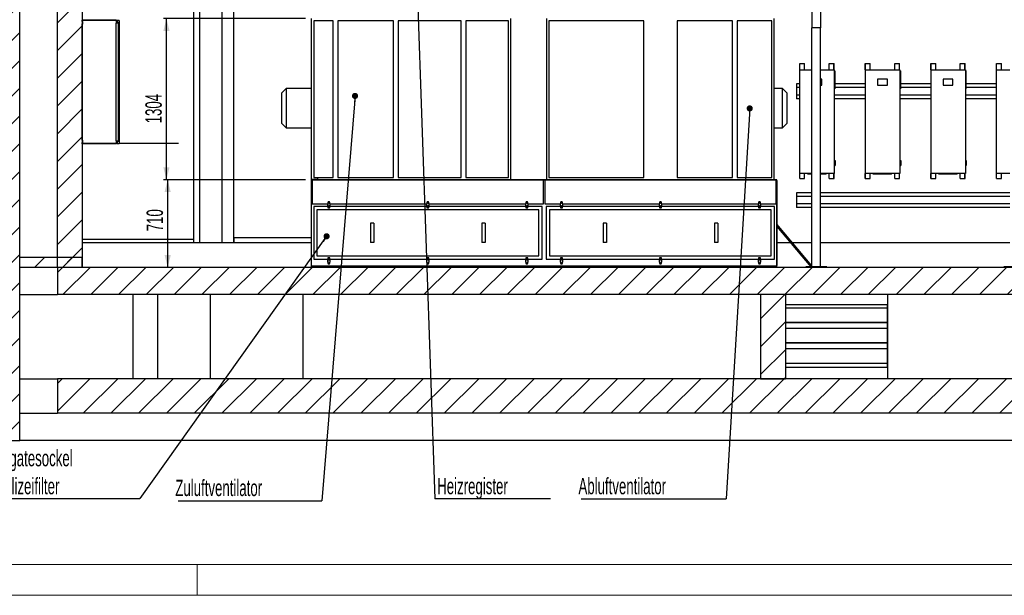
# Model space of a CAD drawing. Header units: millimetres. Extents: x 250 to 59450, y 0 to 41800.
# Tile 2 of 148: x 10415 to 18375, y 250 to 4907. Entities that reach past the tile are written whole.
import ezdxf

# ---------------------------------------------------------------- set-up
doc = ezdxf.new("R2010")
doc.units = ezdxf.units.MM
doc.header["$LTSCALE"] = 50
doc.layers.add('MASS', color=29, linetype='Continuous')
doc.layers.add('TEXT_1', color=176, linetype='Continuous')
doc.styles.add('SLDTEXTSTYLE0', font='TXT', dxfattribs={"width": 0.605})
doc.dimstyles.new('SLDDIMSTYLE1', dxfattribs={"dimtxt": 0.18, "dimasz": 50, "dimexe": 0, "dimexo": 0.0625, "dimgap": 0, "dimtad": 0, "dimtih": 1, "dimtoh": 1, "dimdec": 0, "dimrnd": 1e-09, "dimzin": 0, "dimdsep": 46, "dimtxsty": 'Standard', "dimblk1": 'DOT', "dimblk2": 'DOT', "dimsah": 1, "dimcen": 0.09, "dimadec": 0, "dimazin": 0, "dimtfac": 50, "dimtdec": 0, "dimtofl": 0, "dimtmove": 0, "dimatfit": 3, "dimldrblk": 'DOT', "dimfxl": 1, "dimfrac": 2, "dimtolj": 1, "dimtzin": 0, "dimarcsym": 0})
doc.dimstyles.new('SLDDIMSTYLE2', dxfattribs={"dimtxt": 128.415934, "dimasz": 100, "dimexe": 0, "dimexo": 0.0625, "dimgap": 32.103984, "dimtad": 1, "dimdec": 1, "dimrnd": 1e-09, "dimzin": 12, "dimdsep": 46, "dimtxsty": 'SLDTEXTSTYLE0', "dimsah": 1, "dimcen": 0.09, "dimadec": 0, "dimazin": 3, "dimtfac": 1, "dimtdec": 1, "dimtofl": 0, "dimtmove": 0, "dimatfit": 3, "dimfxl": 1, "dimfrac": 2, "dimtolj": 1, "dimtzin": 12, "dimarcsym": 0})

# ---------------------------------------------------------------- blocks, each defined once
blk = doc.blocks.new('_D_104')
at = {"layer": 'MASS'}
for p, q in [((12725.3, 3612.8), (11586.7, 3612.8)), ((11611.7, 2902.8), (11611.7, 3612.8))]:
    blk.add_line(p, q, dxfattribs=at)
for points in [[(11611.7, 3612.8), (11586.7, 3512.8), (11636.7, 3512.8)], [(11611.7, 2902.8), (11636.7, 3002.8), (11586.7, 3002.8)]]:
    blk.add_solid(points, dxfattribs=at)
at = {"layer": 'MASS', "insert": (11441.2, 3195.6), "char_height": 132.29, "attachment_point": 1, "rotation": 90, "style": 'SLDTEXTSTYLE0'}
blk.add_mtext('710', dxfattribs=at)
blk = doc.blocks.new('_D_105')
at = {"layer": 'MASS'}
for p, q in [((12725.3, 4916.8), (11576.7, 4916.8)), ((11601.7, 3612.8), (11601.7, 4916.8)), ((12725.3, 3612.8), (11576.7, 3612.8))]:
    blk.add_line(p, q, dxfattribs=at)
for points in [[(11601.7, 4916.8), (11576.7, 4816.8), (11626.7, 4816.8)], [(11601.7, 3612.8), (11626.7, 3712.8), (11576.7, 3712.8)]]:
    blk.add_solid(points, dxfattribs=at)
at = {"layer": 'MASS', "insert": (11431.2, 4068.8), "char_height": 132.29, "attachment_point": 1, "rotation": 90, "style": 'SLDTEXTSTYLE0'}
blk.add_mtext('1304', dxfattribs=at)
blk = doc.blocks.new('SW_NOTE_0_75')
at = {"layer": 'TEXT_1', "color": 0}
blk.add_line((-1171.3, 0), (0, 0), dxfattribs=at)
at = {"layer": 'TEXT_1', "color": 0, "insert": (-1193.4, 169.2), "char_height": 132.292, "attachment_point": 1, "style": 'SLDTEXTSTYLE0'}
blk.add_mtext('Abluftventilator', dxfattribs=at)
blk = doc.blocks.new('_Dot')
at = {"color": 0, "linetype": 'ByBlock', "lineweight": -2}
blk.add_line((-0.5, 0), (-1, 0), dxfattribs=at)
at = {"color": 0, "linetype": 'ByBlock', "const_width": 0.5}
blk.add_lwpolyline([(-0.25, 0, 1), (0.25, 0, 1)], format="xyb", close=True, dxfattribs=at)
blk = doc.blocks.new('SW_NOTE_0_76')
at = {"layer": 'TEXT_1', "color": 0}
blk.add_line((935.5, 0), (0, 0), dxfattribs=at)
at = {"layer": 'TEXT_1', "color": 0, "insert": (20, 169.2), "char_height": 132.292, "attachment_point": 1, "style": 'SLDTEXTSTYLE0'}
blk.add_mtext('Heizregister', dxfattribs=at)
blk = doc.blocks.new('SW_NOTE_0_77')
at = {"layer": 'TEXT_1', "color": 0}
blk.add_line((-1161.5, 0), (0, 0), dxfattribs=at)
at = {"layer": 'TEXT_1', "color": 0, "insert": (-1185.9, 170.4), "char_height": 132.292, "attachment_point": 1, "style": 'SLDTEXTSTYLE0'}
blk.add_mtext('Zuluftventilator', dxfattribs=at)
blk = doc.blocks.new('SW_NOTE_0_78')
at = {"layer": 'TEXT_1', "color": 0}
blk.add_line((-1318.3, 0), (0, 0), dxfattribs=at)
at = {"layer": 'TEXT_1', "color": 0, "char_height": 132.292, "attachment_point": 1, "style": 'SLDTEXTSTYLE0'}
for s, insert in [('Aggregatesockel', (-1341.2, 393)), ('mit Polizeifilter', (-1341.2, 166.6))]:
    blk.add_mtext(s, dxfattribs=dict(at, insert=insert))

msp = doc.modelspace()

# ---------------------------------------------------------------- hatches: boundary and pattern name
at = {"linetype": 'Continuous', "lineweight": 18}
h = msp.add_hatch(dxfattribs=at)
h.set_pattern_fill('ANSI31', scale=50, style=0)
h.paths.add_polyline_path([(10175.31, 8432.77), (10175.31, 1502.77), (10415.31, 1502.77), (10415.31, 8432.77)], flags=0)
h = msp.add_hatch(dxfattribs=at)
h.set_pattern_fill('ANSI31', scale=50, style=0)
h.paths.add_polyline_path([(10720.31, 2902.77), (10920.31, 2902.77), (10920.31, 8432.77), (10720.31, 8432.77)], flags=0)
h = msp.add_hatch(dxfattribs=at)
h.set_pattern_fill('ANSI31', scale=50, angle=3e-322, style=0)
edge = h.paths.add_edge_path(flags=0)
edge.add_line((11214.31, 4886.77), (11212.81, 4886.77))
edge.add_line((11212.81, 4886.77), (11212.81, 4880.27))
edge.add_line((11212.81, 4880.27), (11197.31, 4880.27))
edge.add_line((11197.31, 4880.27), (11197.31, 4902.77))
edge.add_line((11197.31, 4902.77), (10920.31, 4902.77))
edge.add_line((10920.31, 4902.77), (10920.31, 4892.77))
edge.add_spline(control_points=[(10920.31, 4892.77), (10920.92, 4892.42), (10921.52, 4892.07), (10922.13, 4891.72), (10922.19, 4891.68), (10922.25, 4891.65), (10922.31, 4891.61)], knot_values=[0.0036971, 0.0036971, 0.0036971, 0.0036971, 0.0057981, 0.0057981, 0.0057981, 0.0060066, 0.0060066, 0.0060066, 0.0060066], weights=[1, 1, 1, 1, 1, 1, 1], degree=3, periodic=0)
edge.add_line((10922.31, 4891.61), (10922.31, 4873.92))
edge.add_spline(control_points=[(10922.31, 4873.92), (10921.65, 4873.54), (10920.98, 4873.15), (10920.31, 4872.77)], knot_values=[0.0090431, 0.0090431, 0.0090431, 0.0090431, 0.0113704, 0.0113704, 0.0113704, 0.0113704], weights=[1, 1, 1, 1], degree=3, periodic=0)
edge.add_line((10920.31, 4872.77), (10920.31, 3932.77))
edge.add_spline(control_points=[(10920.31, 3932.77), (10920.92, 3932.42), (10921.52, 3932.07), (10922.13, 3931.72), (10922.19, 3931.68), (10922.25, 3931.65), (10922.31, 3931.61)], knot_values=[0.0036971, 0.0036971, 0.0036971, 0.0036971, 0.0057981, 0.0057981, 0.0057981, 0.0060066, 0.0060066, 0.0060066, 0.0060066], weights=[1, 1, 1, 1, 1, 1, 1], degree=3, periodic=0)
edge.add_line((10922.31, 3931.61), (10922.31, 3913.92))
edge.add_spline(control_points=[(10922.31, 3913.92), (10921.65, 3913.54), (10920.98, 3913.15), (10920.31, 3912.77)], knot_values=[0.0090431, 0.0090431, 0.0090431, 0.0090431, 0.0113704, 0.0113704, 0.0113704, 0.0113704], weights=[1, 1, 1, 1], degree=3, periodic=0)
edge.add_line((10920.31, 3912.77), (10920.31, 3902.77))
edge.add_line((10920.31, 3902.77), (11197.31, 3902.77))
edge.add_line((11197.31, 3902.77), (11197.31, 3925.27))
edge.add_line((11197.31, 3925.27), (11212.81, 3925.27))
edge.add_line((11212.81, 3925.27), (11212.81, 3918.77))
edge.add_line((11212.81, 3918.77), (11214.31, 3918.77))
edge.add_line((11214.31, 3918.77), (11214.31, 3926.77))
edge.add_line((11214.31, 3926.77), (11195.81, 3926.77))
edge.add_line((11195.81, 3926.77), (11195.81, 3904.27))
edge.add_line((11195.81, 3904.27), (10921.81, 3904.27))
edge.add_line((10921.81, 3904.27), (10921.81, 3911.9))
edge.add_spline(control_points=[(10921.81, 3911.9), (10922.48, 3912.29), (10923.15, 3912.67), (10923.81, 3913.06)], knot_values=[0.0045213, 0.0045213, 0.0045213, 0.0045213, 0.0068308, 0.0068308, 0.0068308, 0.0068308], weights=[1, 1, 1, 1], degree=3, periodic=0)
edge.add_line((10923.81, 3913.06), (10923.81, 3932.48))
edge.add_spline(control_points=[(10923.81, 3932.48), (10923.15, 3932.86), (10922.48, 3933.25), (10921.81, 3933.63)], knot_values=[0.012192, 0.012192, 0.012192, 0.012192, 0.0145066, 0.0145066, 0.0145066, 0.0145066], weights=[1, 1, 1, 1], degree=3, periodic=0)
edge.add_line((10921.81, 3933.63), (10921.81, 4871.9))
edge.add_spline(control_points=[(10921.81, 4871.9), (10922.48, 4872.29), (10923.15, 4872.67), (10923.81, 4873.06)], knot_values=[0.0045213, 0.0045213, 0.0045213, 0.0045213, 0.0068308, 0.0068308, 0.0068308, 0.0068308], weights=[1, 1, 1, 1], degree=3, periodic=0)
edge.add_line((10923.81, 4873.06), (10923.81, 4892.48))
edge.add_spline(control_points=[(10923.81, 4892.48), (10923.15, 4892.86), (10922.48, 4893.25), (10921.81, 4893.63)], knot_values=[0.012192, 0.012192, 0.012192, 0.012192, 0.0145066, 0.0145066, 0.0145066, 0.0145066], weights=[1, 1, 1, 1], degree=3, periodic=0)
edge.add_line((10921.81, 4893.63), (10921.81, 4901.27))
edge.add_line((10921.81, 4901.27), (11195.81, 4901.27))
edge.add_line((11195.81, 4901.27), (11195.81, 4878.77))
edge.add_line((11195.81, 4878.77), (11214.31, 4878.77))
edge.add_line((11214.31, 4878.77), (11214.31, 4886.77))
h = msp.add_hatch(dxfattribs=at)
h.set_pattern_fill('ANSI31', scale=50, angle=3e-322, style=0)
h.paths.add_polyline_path([(11220.31, 3905.27), (11220.31, 4900.27), (11203.31, 4900.27), (11203.31, 4898.77), (11218.81, 4898.77), (11218.81, 3906.77), (11203.31, 3906.77), (11203.31, 3905.27)], flags=0)
h = msp.add_hatch(dxfattribs=at)
h.set_pattern_fill('ANSI31', scale=50, angle=3e-322, style=0)
h.paths.add_polyline_path([(11698.68, 3905.27), (11698.68, 3906.27), (11697.68, 3906.27), (11697.68, 3905.27)], flags=0)
h = msp.add_hatch(dxfattribs=at)
h.set_pattern_fill('ANSI31', scale=50, style=0)
h.paths.add_polyline_path([(10415.31, 2982.77), (10415.31, 2902.77), (10920.31, 2902.77), (10920.31, 2982.77)], flags=0)
h = msp.add_hatch(dxfattribs=at)
h.set_pattern_fill('ANSI31', scale=50, style=0)
h.paths.add_polyline_path([(10720.31, 2682.77), (23305.31, 2682.77), (23305.31, 2902.77), (10720.31, 2902.77)], flags=0)
h = msp.add_hatch(dxfattribs=at)
h.set_pattern_fill('ANSI31', scale=50, style=0)
h.paths.add_polyline_path([(16405.31, 2682.77), (16405.31, 2002.77), (16605.31, 2002.77), (16605.31, 2682.77)], flags=0)
h = msp.add_hatch(dxfattribs=at)
h.set_pattern_fill('ANSI31', scale=50, style=0)
h.paths.add_polyline_path([(23305.31, 1722.77), (23305.31, 2002.77), (10720.31, 2002.77), (10720.31, 1722.77)], flags=0)

# ---------------------------------------------------------------- linework, layer by layer
at = {"color": 250, "linetype": 'Continuous', "lineweight": 25, "true_color": 0x404040}
for p, q in [((10415.31, 1502.77), (10415.31, 8432.77)), ((10720.31, 2902.77), (10720.31, 8432.77)), ((10920.31, 8432.77), (10920.31, 2902.77)), ((16721.31, 4552.77), (16723.31, 4552.77)), ((16721.31, 4502.77), (16721.31, 4552.77)), ((16723.31, 4502.77), (16723.31, 4552.77)), ((16723.31, 4552.77), (16761.31, 4552.77)), ((16761.31, 4502.77), (16761.31, 4552.77)), ((16959.31, 4502.77), (16959.31, 4552.77)), ((16959.31, 4552.77), (16997.31, 4552.77)), ((16997.31, 4502.77), (16997.31, 4552.77)), ((16997.31, 4552.77), (16999.31, 4552.77)), ((16999.31, 4502.77), (16999.31, 4552.77)), ((17251.31, 4552.77), (17253.31, 4552.77)), ((17251.31, 4502.77), (17251.31, 4552.77)), ((17253.31, 4502.77), (17253.31, 4552.77)), ((17253.31, 4552.77), (17291.31, 4552.77)), ((17291.31, 4502.77), (17291.31, 4552.77)), ((17489.31, 4502.77), (17489.31, 4552.77)), ((17489.31, 4552.77), (17527.31, 4552.77)), ((17527.31, 4552.77), (17529.31, 4552.77)), ((17527.31, 4502.77), (17527.31, 4552.77)), ((17529.31, 4502.77), (17529.31, 4552.77)), ((17781.31, 4552.77), (17783.31, 4552.77)), ((17781.31, 4502.77), (17781.31, 4552.77)), ((17783.31, 4502.77), (17783.31, 4552.77)), ((17783.31, 4552.77), (17821.31, 4552.77)), ((17821.31, 4502.77), (17821.31, 4552.77)), ((18019.31, 4502.77), (18019.31, 4552.77)), ((18019.31, 4552.77), (18057.31, 4552.77)), ((18057.31, 4552.77), (18059.31, 4552.77)), ((18057.31, 4502.77), (18057.31, 4552.77)), ((18059.31, 4502.77), (18059.31, 4552.77)), ((18311.31, 4552.77), (18313.31, 4552.77)), ((18311.31, 4502.77), (18311.31, 4552.77)), ((18313.31, 4502.77), (18313.31, 4552.77)), ((18313.31, 4552.77), (18351.31, 4552.77)), ((18351.31, 4502.77), (18351.31, 4552.77)), ((16720.31, 4502.77), (16820.31, 4502.77)), ((16720.31, 4502.77), (16720.31, 3662.77)), ((16890.31, 4502.77), (17000.31, 4502.77)), ((17000.31, 4502.77), (17000.31, 3662.77)), ((17005.31, 4494.77), (17000.31, 4494.77)), ((17005.31, 4494.77), (17005.31, 4491.77)), ((17005.31, 4491.77), (17005.31, 4437.77)), ((17250.31, 4502.77), (17530.31, 4502.77)), ((17250.31, 4502.77), (17250.31, 3662.77)), ((17530.31, 4502.77), (17530.31, 3662.77)), ((17535.31, 4494.77), (17530.31, 4494.77)), ((17535.31, 4494.77), (17535.31, 4491.77)), ((17535.31, 4491.77), (17535.31, 4437.77)), ((17780.31, 4502.77), (18060.31, 4502.77)), ((17780.31, 4502.77), (17780.31, 3662.77)), ((18060.31, 4502.77), (18060.31, 3662.77)), ((18065.31, 4494.77), (18060.31, 4494.77)), ((18065.31, 4494.77), (18065.31, 4491.77)), ((18065.31, 4491.77), (18065.31, 4437.77)), ((18310.31, 4502.77), (18310.31, 3662.77)), ((18310.31, 4502.77), (18420.31, 4502.77)), ((16900.31, 4426.77), (16890.31, 4426.77)), ((16900.31, 4376.77), (16900.31, 4426.77)), ((17000.31, 4437.77), (17004.31, 4437.77)), ((17000.31, 4397.77), (17004.31, 4397.77)), ((17004.31, 4397.77), (17004.31, 4437.77)), ((17004.31, 4437.77), (17006.31, 4437.77)), ((17004.31, 4397.77), (17006.31, 4397.77)), ((17005.31, 4397.77), (17005.31, 4349.77)), ((17006.31, 4397.77), (17006.31, 4437.77)), ((17006.31, 4437.77), (17008.31, 4437.77)), ((17006.31, 4397.77), (17008.31, 4397.77)), ((17008.31, 4397.77), (17008.31, 4437.77)), ((17430.31, 4426.77), (17350.31, 4426.77)), ((17350.31, 4426.77), (17350.31, 4376.77)), ((17430.31, 4376.77), (17430.31, 4426.77)), ((17530.31, 4437.77), (17534.31, 4437.77)), ((17530.31, 4397.77), (17534.31, 4397.77)), ((17534.31, 4397.77), (17534.31, 4437.77)), ((17534.31, 4437.77), (17536.31, 4437.77)), ((17534.31, 4397.77), (17536.31, 4397.77)), ((17535.31, 4397.77), (17535.31, 4349.77)), ((17536.31, 4397.77), (17536.31, 4437.77)), ((17536.31, 4437.77), (17538.31, 4437.77)), ((17536.31, 4397.77), (17538.31, 4397.77)), ((17538.31, 4397.77), (17538.31, 4437.77)), ((17960.31, 4426.77), (17880.31, 4426.77)), ((17880.31, 4426.77), (17880.31, 4376.77)), ((17960.31, 4376.77), (17960.31, 4426.77)), ((18060.31, 4437.77), (18064.31, 4437.77)), ((18060.31, 4397.77), (18064.31, 4397.77)), ((18064.31, 4397.77), (18064.31, 4437.77)), ((18064.31, 4437.77), (18066.31, 4437.77)), ((18064.31, 4397.77), (18066.31, 4397.77)), ((18065.31, 4397.77), (18065.31, 4349.77)), ((18066.31, 4397.77), (18066.31, 4437.77)), ((18066.31, 4437.77), (18068.31, 4437.77)), ((18066.31, 4397.77), (18068.31, 4397.77)), ((18068.31, 4397.77), (18068.31, 4437.77)), ((16890.31, 4376.77), (16900.31, 4376.77)), ((17005.31, 4346.77), (17000.31, 4346.77)), ((17005.31, 4349.77), (17005.31, 4346.77)), ((17350.31, 4376.77), (17430.31, 4376.77)), ((17535.31, 4346.77), (17530.31, 4346.77)), ((17535.31, 4349.77), (17535.31, 4346.77)), ((17880.31, 4376.77), (17960.31, 4376.77)), ((18065.31, 4346.77), (18060.31, 4346.77)), ((18065.31, 4349.77), (18065.31, 4346.77)), ((17000.31, 3767.77), (17004.31, 3767.77)), ((17004.31, 3767.77), (17004.31, 3727.77)), ((17004.31, 3767.77), (17006.31, 3767.77)), ((17006.31, 3767.77), (17006.31, 3727.77)), ((17006.31, 3767.77), (17008.31, 3767.77)), ((17008.31, 3767.77), (17008.31, 3727.77)), ((17530.31, 3767.77), (17534.31, 3767.77)), ((17534.31, 3767.77), (17534.31, 3727.77)), ((17534.31, 3767.77), (17536.31, 3767.77)), ((17536.31, 3767.77), (17536.31, 3727.77)), ((17536.31, 3767.77), (17538.31, 3767.77)), ((17538.31, 3767.77), (17538.31, 3727.77)), ((18060.31, 3767.77), (18064.31, 3767.77)), ((18064.31, 3767.77), (18064.31, 3727.77)), ((18064.31, 3767.77), (18066.31, 3767.77)), ((18066.31, 3767.77), (18066.31, 3727.77)), ((18066.31, 3767.77), (18068.31, 3767.77)), ((18068.31, 3767.77), (18068.31, 3727.77)), ((16820.31, 3662.77), (16720.31, 3662.77)), ((16721.31, 3622.77), (16721.31, 3662.77)), ((16723.31, 3622.77), (16723.31, 3662.77)), ((16761.31, 3622.77), (16761.31, 3662.77)), ((16786.31, 3656.77), (16786.31, 3662.77)), ((17000.31, 3662.77), (16890.31, 3662.77)), ((16934.31, 3656.77), (16934.31, 3662.77)), ((16959.31, 3622.77), (16959.31, 3662.77)), ((16997.31, 3622.77), (16997.31, 3662.77)), ((16999.31, 3622.77), (16999.31, 3662.77)), ((17000.31, 3727.77), (17004.31, 3727.77)), ((17004.31, 3727.77), (17006.31, 3727.77)), ((17006.31, 3727.77), (17008.31, 3727.77)), ((17530.31, 3662.77), (17250.31, 3662.77)), ((17251.31, 3622.77), (17251.31, 3662.77)), ((17253.31, 3622.77), (17253.31, 3662.77)), ((17291.31, 3622.77), (17291.31, 3662.77)), ((17316.31, 3656.77), (17316.31, 3662.77)), ((17464.31, 3656.77), (17464.31, 3662.77)), ((17489.31, 3622.77), (17489.31, 3662.77)), ((17527.31, 3622.77), (17527.31, 3662.77)), ((17529.31, 3622.77), (17529.31, 3662.77)), ((17530.31, 3727.77), (17534.31, 3727.77)), ((17534.31, 3727.77), (17536.31, 3727.77)), ((17536.31, 3727.77), (17538.31, 3727.77)), ((18060.31, 3662.77), (17780.31, 3662.77)), ((17781.31, 3622.77), (17781.31, 3662.77)), ((17783.31, 3622.77), (17783.31, 3662.77)), ((17821.31, 3622.77), (17821.31, 3662.77)), ((17846.31, 3656.77), (17846.31, 3662.77)), ((17994.31, 3656.77), (17994.31, 3662.77)), ((18019.31, 3622.77), (18019.31, 3662.77)), ((18057.31, 3622.77), (18057.31, 3662.77)), ((18059.31, 3622.77), (18059.31, 3662.77)), ((18060.31, 3727.77), (18064.31, 3727.77)), ((18064.31, 3727.77), (18066.31, 3727.77)), ((18066.31, 3727.77), (18068.31, 3727.77)), ((18420.31, 3662.77), (18310.31, 3662.77)), ((18311.31, 3622.77), (18311.31, 3662.77)), ((18313.31, 3622.77), (18313.31, 3662.77)), ((18351.31, 3622.77), (18351.31, 3662.77)), ((16721.31, 3622.77), (16723.31, 3622.77)), ((16723.31, 3622.77), (16761.31, 3622.77)), ((16789.31, 3656.77), (16786.31, 3656.77)), ((16820.31, 3656.77), (16789.31, 3656.77)), ((16931.31, 3656.77), (16890.31, 3656.77)), ((16934.31, 3656.77), (16931.31, 3656.77)), ((16959.31, 3622.77), (16997.31, 3622.77)), ((16997.31, 3622.77), (16999.31, 3622.77)), ((17251.31, 3622.77), (17253.31, 3622.77)), ((17253.31, 3622.77), (17291.31, 3622.77)), ((17319.31, 3656.77), (17316.31, 3656.77)), ((17461.31, 3656.77), (17319.31, 3656.77)), ((17464.31, 3656.77), (17461.31, 3656.77)), ((17489.31, 3622.77), (17527.31, 3622.77)), ((17527.31, 3622.77), (17529.31, 3622.77)), ((17781.31, 3622.77), (17783.31, 3622.77)), ((17783.31, 3622.77), (17821.31, 3622.77)), ((17849.31, 3656.77), (17846.31, 3656.77)), ((17991.31, 3656.77), (17849.31, 3656.77)), ((17994.31, 3656.77), (17991.31, 3656.77)), ((18019.31, 3622.77), (18057.31, 3622.77)), ((18057.31, 3622.77), (18059.31, 3622.77)), ((18311.31, 3622.77), (18313.31, 3622.77)), ((18313.31, 3622.77), (18351.31, 3622.77)), ((12773.81, 3102.77), (10920.31, 3102.77)), ((16647.43, 3102.77), (16536.81, 3102.77)), ((16820.31, 3102.77), (16663.15, 3102.77)), ((18420.31, 3102.77), (16890.31, 3102.77)), ((10920.31, 2982.77), (10415.31, 2982.77)), ((10415.31, 2902.77), (10415.31, 2982.77)), ((10920.31, 2902.77), (10920.31, 2982.77)), ((10920.31, 2902.77), (10415.31, 2902.77)), ((10720.31, 2902.77), (10720.31, 2682.77)), ((23305.31, 2902.77), (10720.31, 2902.77)), ((10920.31, 2902.77), (10720.31, 2902.77)), ((10415.31, 2682.77), (10720.31, 2682.77)), ((23305.31, 2682.77), (10720.31, 2682.77)), ((11330.31, 2682.77), (11330.31, 2002.77)), ((11530.31, 2682.77), (11530.31, 2002.77)), ((11955.31, 2682.77), (11955.31, 2002.77)), ((12705.31, 2682.77), (12705.31, 2002.77)), ((16605.31, 2682.77), (16405.31, 2682.77)), ((16405.31, 2682.77), (16405.31, 2002.77)), ((16605.31, 2682.77), (16605.31, 2002.77)), ((17430.31, 2682.77), (17430.31, 2002.77)), ((10415.31, 2002.77), (10720.31, 2002.77)), ((10720.31, 2002.77), (10720.31, 1722.77)), ((23305.31, 2002.77), (10720.31, 2002.77)), ((16405.31, 2002.77), (16605.31, 2002.77)), ((10415.31, 1722.77), (10720.31, 1722.77)), ((23305.31, 1722.77), (10720.31, 1722.77)), ((10175.31, 1502.77), (10415.31, 1502.77)), ((23305.31, 1502.77), (10415.31, 1502.77))]:
    msp.add_line(p, q, dxfattribs=at)
at = {"color": 7, "linetype": 'Continuous', "lineweight": 25}
for p, q in [((12053.31, 3102.77), (12053.31, 6864.77)), ((12145.31, 3102.77), (12145.31, 6864.77)), ((12145.31, 3142.77), (12145.31, 3102.77)), ((12773.81, 3142.77), (12145.31, 3142.77))]:
    msp.add_line(p, q, dxfattribs=at)
at = {"color": 136, "linetype": 'Continuous', "lineweight": 25, "true_color": 0x008080}
for p, q in [((16820.31, 5404.63), (16820.31, 4842.11)), ((16890.31, 5404.63), (16890.31, 4842.11)), ((16890.31, 4842.11), (16820.31, 4842.11)), ((16820.31, 2907.77), (16820.31, 4842.11)), ((16890.31, 2907.77), (16890.31, 4842.11)), ((16720.31, 4387.77), (16695.31, 4387.77)), ((16695.31, 4387.77), (16695.31, 4360.51)), ((17250.31, 4387.77), (17005.31, 4387.77)), ((17780.31, 4387.77), (17535.31, 4387.77)), ((18310.31, 4387.77), (18065.31, 4387.77)), ((16695.31, 4360.51), (16695.31, 4357.77)), ((16720.31, 4357.77), (16695.31, 4357.77)), ((16695.31, 4357.77), (16695.31, 4353.03)), ((16695.31, 4353.03), (16695.31, 4302.51)), ((16695.31, 4302.51), (16695.31, 4297.77)), ((17250.31, 4357.77), (17005.31, 4357.77)), ((17780.31, 4357.77), (17535.31, 4357.77)), ((18310.31, 4357.77), (18065.31, 4357.77)), ((16720.31, 4297.77), (16695.31, 4297.77)), ((16695.31, 4297.77), (16695.31, 4295.03)), ((16695.31, 4295.03), (16695.31, 4267.77)), ((16720.31, 4267.77), (16695.31, 4267.77)), ((17250.31, 4297.77), (17000.31, 4297.77)), ((17250.31, 4267.77), (17000.31, 4267.77)), ((17780.31, 4297.77), (17530.31, 4297.77)), ((17780.31, 4267.77), (17530.31, 4267.77)), ((18310.31, 4297.77), (18060.31, 4297.77)), ((18310.31, 4267.77), (18060.31, 4267.77)), ((16820.31, 3507.77), (16695.31, 3507.77)), ((16695.31, 3507.77), (16695.31, 3480.51)), ((18420.31, 3507.77), (16890.31, 3507.77)), ((16695.31, 3480.51), (16695.31, 3477.77)), ((16820.31, 3477.77), (16695.31, 3477.77)), ((16695.31, 3477.77), (16695.31, 3473.03)), ((16695.31, 3473.03), (16695.31, 3422.51)), ((18420.31, 3477.77), (16890.31, 3477.77)), ((16695.31, 3422.51), (16695.31, 3417.77)), ((16820.31, 3417.77), (16695.31, 3417.77)), ((16695.31, 3417.77), (16695.31, 3415.03)), ((16695.31, 3415.03), (16695.31, 3387.77)), ((16820.31, 3387.77), (16695.31, 3387.77)), ((18420.31, 3417.77), (16890.31, 3417.77)), ((18420.31, 3387.77), (16890.31, 3387.77)), ((16820.31, 2917.06), (16536.81, 3252.05)), ((16536.81, 3233.47), (16812.45, 2907.77)), ((16940.31, 2907.77), (16770.31, 2907.77)), ((16770.31, 2907.77), (16770.31, 2902.77)), ((16940.31, 2907.77), (16940.31, 2902.77)), ((18370.31, 2907.77), (18370.31, 2902.77)), ((18540.31, 2907.77), (18370.31, 2907.77))]:
    msp.add_line(p, q, dxfattribs=at)
at = {"color": 216, "linetype": 'Continuous', "lineweight": 25, "true_color": 0x800080}
for p, q in [((11821.31, 5098.77), (11821.31, 3102.77)), ((11868.31, 5145.77), (11868.31, 3102.77)), ((10920.31, 3130.77), (11821.31, 3130.77)), ((11821.31, 3127.77), (10920.31, 3127.77))]:
    msp.add_line(p, q, dxfattribs=at)
at = {"color": 8, "linetype": 'Continuous', "lineweight": 25, "true_color": 0x808080}
for p, q in [((10920.31, 4892.77), (10920.31, 4902.77)), ((11197.31, 4902.77), (10920.31, 4902.77)), ((10922.31, 4873.92), (10920.31, 4872.77)), ((10920.31, 3932.77), (10920.31, 4872.77)), ((11195.81, 4901.27), (10921.81, 4901.27)), ((10921.81, 4893.63), (10921.81, 4901.27)), ((10921.81, 4893.63), (10923.81, 4892.48)), ((10923.81, 4892.48), (10921.81, 4893.63)), ((10923.81, 4873.06), (10921.81, 4871.9)), ((10923.81, 4873.06), (10921.81, 4871.9)), ((10921.81, 3933.63), (10921.81, 4871.9)), ((10922.31, 4891.61), (10922.31, 4873.92)), ((10923.81, 4873.06), (10923.81, 4892.48)), ((10923.81, 4892.48), (10923.81, 4892.48)), ((10923.81, 4873.06), (10923.81, 4873.06)), ((11195.81, 4901.27), (11195.81, 4878.77)), ((11214.31, 4878.77), (11195.81, 4878.77)), ((11195.81, 3926.77), (11195.81, 4878.77)), ((11197.31, 4902.77), (11197.31, 4880.27)), ((11212.81, 4880.27), (11197.31, 4880.27)), ((11220.31, 4900.27), (11203.31, 4900.27)), ((11203.31, 4900.27), (11203.31, 4898.77)), ((11218.81, 4898.77), (11203.31, 4898.77)), ((11203.31, 4898.77), (11203.31, 4880.27)), ((11212.81, 4886.77), (11212.81, 4880.27)), ((11212.81, 4886.77), (11214.31, 4886.77)), ((11214.31, 4886.77), (11214.31, 4878.77)), ((11214.31, 3926.77), (11214.31, 4878.77)), ((11218.81, 4898.77), (11218.81, 3906.77)), ((11220.31, 4900.27), (11220.31, 3905.27)), ((10922.31, 3913.92), (10920.31, 3912.77)), ((10920.31, 3902.77), (10920.31, 3912.77)), ((11197.31, 3902.77), (10920.31, 3902.77)), ((10923.81, 3932.48), (10921.81, 3933.63)), ((10921.81, 3933.63), (10923.81, 3932.48)), ((10923.81, 3913.06), (10921.81, 3911.9)), ((10923.81, 3913.06), (10921.81, 3911.9)), ((10921.81, 3904.27), (10921.81, 3911.9)), ((11195.81, 3904.27), (10921.81, 3904.27)), ((10922.31, 3931.61), (10922.31, 3913.92)), ((10923.81, 3932.48), (10923.81, 3932.48)), ((10923.81, 3913.06), (10923.81, 3932.48)), ((10923.81, 3913.06), (10923.81, 3913.06)), ((11195.81, 3926.77), (11214.31, 3926.77)), ((11195.81, 3926.77), (11195.81, 3904.27)), ((11197.31, 3925.27), (11197.31, 3902.77)), ((11197.31, 3925.27), (11212.81, 3925.27)), ((11203.31, 3925.27), (11203.31, 3906.77)), ((11203.31, 3906.77), (11218.81, 3906.77)), ((11203.31, 3906.77), (11203.31, 3905.27)), ((11203.31, 3905.27), (11220.31, 3905.27)), ((11212.81, 3925.27), (11212.81, 3918.77)), ((11214.31, 3918.77), (11212.81, 3918.77)), ((11214.31, 3926.77), (11214.31, 3918.77)), ((11697.68, 3906.27), (11220.31, 3906.27)), ((11697.68, 3905.27), (11220.31, 3905.27)), ((11697.68, 3906.27), (11697.68, 3905.27)), ((11698.68, 3906.27), (11697.68, 3906.27)), ((11698.68, 3905.27), (11697.68, 3905.27)), ((11698.68, 3906.27), (11698.68, 3905.27)), ((11698.68, 3906.27), (11699.31, 3906.27)), ((11698.68, 3905.27), (11699.31, 3905.27)), ((11699.31, 3906.27), (11699.31, 3905.27))]:
    msp.add_line(p, q, dxfattribs=at)
at = {"color": 36, "linetype": 'Continuous', "lineweight": 25, "true_color": 0x7c3c04}
for p, q in [((12775.31, 3612.77), (12775.31, 4916.77)), ((12949.31, 4897.77), (12794.31, 4897.77)), ((12794.31, 4897.77), (12794.31, 3631.77)), ((12949.31, 3631.77), (12949.31, 4897.77)), ((13436.31, 4897.77), (12987.31, 4897.77)), ((12987.31, 4897.77), (12987.31, 3631.77)), ((13436.31, 3631.77), (13436.31, 4897.77)), ((13984.31, 4897.77), (13474.31, 4897.77)), ((13474.31, 4897.77), (13474.31, 3631.77)), ((13984.31, 3631.77), (13984.31, 4897.77)), ((14366.31, 4897.77), (14022.31, 4897.77)), ((14022.31, 4897.77), (14022.31, 3631.77)), ((14366.31, 3631.77), (14366.31, 4897.77)), ((14385.31, 3612.77), (14385.31, 4916.77)), ((14675.31, 4916.77), (14675.31, 3612.77)), ((15461.31, 4897.77), (14694.31, 4897.77)), ((14694.31, 4897.77), (14694.31, 3631.77)), ((15461.31, 3631.77), (15461.31, 4897.77)), ((16178.31, 4897.77), (15729.31, 4897.77)), ((15729.31, 4897.77), (15729.31, 3631.77)), ((16178.31, 3631.77), (16178.31, 4897.77)), ((16216.31, 4897.77), (16216.31, 3631.77)), ((16496.31, 4897.77), (16216.31, 4897.77)), ((16496.31, 3631.77), (16496.31, 4897.77)), ((16515.31, 3612.77), (16515.31, 4916.77)), ((12570.31, 4351.77), (12535.31, 4316.77)), ((12535.31, 4191.77), (12535.31, 4316.77)), ((12775.31, 4351.77), (12570.31, 4351.77)), ((12570.31, 4351.77), (12570.31, 4191.77)), ((16583.31, 4351.77), (16515.31, 4351.77)), ((16618.31, 4316.77), (16583.31, 4351.77)), ((16583.31, 4031.77), (16583.31, 4351.77)), ((16618.31, 4316.77), (16618.31, 4066.77)), ((12535.31, 4066.77), (12535.31, 4191.77)), ((12570.31, 4191.77), (12570.31, 4031.77)), ((12535.31, 4066.77), (12570.31, 4031.77)), ((16583.31, 4031.77), (16618.31, 4066.77)), ((12570.31, 4031.77), (12775.31, 4031.77)), ((16515.31, 4031.77), (16583.31, 4031.77)), ((12775.31, 3612.77), (14385.31, 3612.77)), ((12794.31, 3631.77), (12949.31, 3631.77)), ((12987.31, 3631.77), (13436.31, 3631.77)), ((13474.31, 3631.77), (13984.31, 3631.77)), ((14022.31, 3631.77), (14366.31, 3631.77)), ((14390.05, 3612.77), (14670.57, 3612.77)), ((14670.57, 3612.77), (14390.05, 3612.77)), ((14675.31, 3612.77), (16515.31, 3612.77)), ((14694.31, 3631.77), (15461.31, 3631.77)), ((15729.31, 3631.77), (16178.31, 3631.77)), ((16216.31, 3631.77), (16496.31, 3631.77))]:
    msp.add_line(p, q, dxfattribs=at)
at = {"color": 190, "linetype": 'Continuous', "lineweight": 25, "true_color": 0x8000ff}
for p, q in [((12773.81, 3606.77), (12775.31, 3606.77)), ((12773.81, 2918.77), (12773.81, 3606.77)), ((12775.31, 3614.27), (12775.31, 3612.77)), ((12823.81, 3614.27), (12775.31, 3614.27)), ((12775.31, 2912.77), (12775.31, 3612.77)), ((16535.31, 3612.77), (12775.31, 3612.77)), ((12775.31, 3612.77), (12825.31, 3612.77)), ((12780.31, 3607.77), (12780.31, 3417.77)), ((14650.31, 3607.77), (12780.31, 3607.77)), ((12823.81, 3631.77), (12823.81, 3614.27)), ((12825.31, 3612.77), (12825.31, 3631.77)), ((14650.31, 3417.77), (14650.31, 3607.77)), ((14660.31, 3607.77), (14660.31, 3417.77)), ((16530.31, 3607.77), (14660.31, 3607.77)), ((16530.31, 3417.77), (16530.31, 3607.77)), ((16535.31, 2912.77), (16535.31, 3612.77)), ((16536.81, 3606.77), (16535.31, 3606.77)), ((16536.81, 3606.77), (16536.81, 2918.77)), ((12906.81, 3430.77), (12904.81, 3412.77)), ((12910.31, 3430.77), (12906.81, 3430.77)), ((12910.31, 3432.77), (12910.31, 3421.43)), ((12920.31, 3432.77), (12910.31, 3432.77)), ((12920.31, 3421.43), (12920.31, 3432.77)), ((12923.81, 3430.77), (12920.31, 3430.77)), ((12925.81, 3412.77), (12923.81, 3430.77)), ((13706.81, 3430.77), (13704.81, 3412.77)), ((13710.31, 3430.77), (13706.81, 3430.77)), ((13710.31, 3432.77), (13710.31, 3421.43)), ((13720.31, 3432.77), (13710.31, 3432.77)), ((13720.31, 3421.43), (13720.31, 3432.77)), ((13723.81, 3430.77), (13720.31, 3430.77)), ((13725.81, 3412.77), (13723.81, 3430.77)), ((14506.81, 3430.77), (14504.81, 3412.77)), ((14510.31, 3430.77), (14506.81, 3430.77)), ((14510.31, 3432.77), (14510.31, 3421.43)), ((14520.31, 3432.77), (14510.31, 3432.77)), ((14520.31, 3421.43), (14520.31, 3432.77)), ((14523.81, 3430.77), (14520.31, 3430.77)), ((14525.81, 3412.77), (14523.81, 3430.77)), ((14786.81, 3430.77), (14784.81, 3412.77)), ((14790.31, 3430.77), (14786.81, 3430.77)), ((14790.31, 3432.77), (14790.31, 3421.43)), ((14800.31, 3432.77), (14790.31, 3432.77)), ((14800.31, 3421.43), (14800.31, 3432.77)), ((14803.81, 3430.77), (14800.31, 3430.77)), ((14805.81, 3412.77), (14803.81, 3430.77)), ((15586.81, 3430.77), (15584.81, 3412.77)), ((15590.31, 3430.77), (15586.81, 3430.77)), ((15600.31, 3432.77), (15590.31, 3432.77)), ((15590.31, 3432.77), (15590.31, 3421.43)), ((15600.31, 3421.43), (15600.31, 3432.77)), ((15603.81, 3430.77), (15600.31, 3430.77)), ((15605.81, 3412.77), (15603.81, 3430.77)), ((16386.81, 3430.77), (16384.81, 3412.77)), ((16390.31, 3430.77), (16386.81, 3430.77)), ((16400.31, 3432.77), (16390.31, 3432.77)), ((16390.31, 3432.77), (16390.31, 3421.43)), ((16400.31, 3421.43), (16400.31, 3432.77)), ((16403.81, 3430.77), (16400.31, 3430.77)), ((16405.81, 3412.77), (16403.81, 3430.77)), ((12780.31, 3417.77), (12905.37, 3417.77)), ((12906.03, 3395.77), (12792.31, 3395.77)), ((12792.31, 3395.77), (12792.31, 2969.77)), ((14611.81, 3369.27), (12818.81, 3369.27)), ((12818.81, 3369.27), (12818.81, 2996.27)), ((12904.81, 3412.77), (12906.81, 3384.77)), ((12906.81, 3384.77), (12923.81, 3384.77)), ((12910.31, 3404.11), (12910.31, 3392.77)), ((12910.31, 3392.77), (12920.31, 3392.77)), ((12920.31, 3392.77), (12920.31, 3404.11)), ((12923.81, 3384.77), (12925.81, 3412.77)), ((13706.03, 3395.77), (12924.6, 3395.77)), ((12925.26, 3417.77), (13705.37, 3417.77)), ((13704.81, 3412.77), (13706.81, 3384.77)), ((13706.81, 3384.77), (13723.81, 3384.77)), ((13710.31, 3404.11), (13710.31, 3392.77)), ((13710.31, 3392.77), (13720.31, 3392.77)), ((13720.31, 3392.77), (13720.31, 3404.11)), ((13723.81, 3384.77), (13725.81, 3412.77)), ((14506.03, 3395.77), (13724.6, 3395.77)), ((13725.26, 3417.77), (14505.37, 3417.77)), ((14504.81, 3412.77), (14506.81, 3384.77)), ((14506.81, 3384.77), (14523.81, 3384.77)), ((14510.31, 3404.11), (14510.31, 3392.77)), ((14510.31, 3392.77), (14520.31, 3392.77)), ((14520.31, 3392.77), (14520.31, 3404.11)), ((14523.81, 3384.77), (14525.81, 3412.77)), ((14638.31, 3395.77), (14524.6, 3395.77)), ((14525.26, 3417.77), (14650.31, 3417.77)), ((14611.81, 2996.27), (14611.81, 3369.27)), ((14638.31, 2969.77), (14638.31, 3395.77)), ((14660.31, 3417.77), (14785.37, 3417.77)), ((14786.03, 3395.77), (14672.31, 3395.77)), ((14672.31, 3395.77), (14672.31, 2969.77)), ((16491.81, 3369.27), (14698.81, 3369.27)), ((14698.81, 3369.27), (14698.81, 2996.27)), ((14784.81, 3412.77), (14786.81, 3384.77)), ((14786.81, 3384.77), (14803.81, 3384.77)), ((14790.31, 3404.11), (14790.31, 3392.77)), ((14790.31, 3392.77), (14800.31, 3392.77)), ((14800.31, 3392.77), (14800.31, 3404.11)), ((14803.81, 3384.77), (14805.81, 3412.77)), ((15586.03, 3395.77), (14804.6, 3395.77)), ((14805.26, 3417.77), (15585.37, 3417.77)), ((15584.81, 3412.77), (15586.81, 3384.77)), ((15586.81, 3384.77), (15603.81, 3384.77)), ((15590.31, 3404.11), (15590.31, 3392.77)), ((15590.31, 3392.77), (15600.31, 3392.77)), ((15600.31, 3392.77), (15600.31, 3404.11)), ((15603.81, 3384.77), (15605.81, 3412.77)), ((16386.03, 3395.77), (15604.6, 3395.77)), ((15605.26, 3417.77), (16385.37, 3417.77)), ((16384.81, 3412.77), (16386.81, 3384.77)), ((16386.81, 3384.77), (16403.81, 3384.77)), ((16390.31, 3404.11), (16390.31, 3392.77)), ((16390.31, 3392.77), (16400.31, 3392.77)), ((16400.31, 3392.77), (16400.31, 3404.11)), ((16403.81, 3384.77), (16405.81, 3412.77)), ((16518.31, 3395.77), (16404.6, 3395.77)), ((16405.26, 3417.77), (16530.31, 3417.77)), ((16491.81, 2996.27), (16491.81, 3369.27)), ((16518.31, 2969.77), (16518.31, 3395.77)), ((13278.81, 3259.77), (13251.81, 3259.77)), ((13251.81, 3259.77), (13251.81, 3231.77)), ((13251.81, 3231.77), (13251.81, 3133.77)), ((13278.81, 3259.77), (13278.81, 3231.77)), ((13278.81, 3231.77), (13278.81, 3133.77)), ((14178.81, 3259.77), (14151.81, 3259.77)), ((14151.81, 3259.77), (14151.81, 3231.77)), ((14151.81, 3231.77), (14151.81, 3133.77)), ((14178.81, 3259.77), (14178.81, 3231.77)), ((14178.81, 3231.77), (14178.81, 3133.77)), ((15158.81, 3259.77), (15131.81, 3259.77)), ((15131.81, 3259.77), (15131.81, 3231.77)), ((15131.81, 3231.77), (15131.81, 3133.77)), ((15158.81, 3259.77), (15158.81, 3231.77)), ((15158.81, 3231.77), (15158.81, 3133.77)), ((16058.81, 3259.77), (16031.81, 3259.77)), ((16031.81, 3259.77), (16031.81, 3231.77)), ((16031.81, 3231.77), (16031.81, 3133.77)), ((16058.81, 3259.77), (16058.81, 3231.77)), ((16058.81, 3231.77), (16058.81, 3133.77)), ((13251.81, 3133.77), (13251.81, 3105.77)), ((13278.81, 3105.77), (13251.81, 3105.77)), ((13278.81, 3133.77), (13278.81, 3105.77)), ((14151.81, 3133.77), (14151.81, 3105.77)), ((14178.81, 3105.77), (14151.81, 3105.77)), ((14178.81, 3133.77), (14178.81, 3105.77)), ((15131.81, 3133.77), (15131.81, 3105.77)), ((15158.81, 3105.77), (15131.81, 3105.77)), ((15158.81, 3133.77), (15158.81, 3105.77)), ((16031.81, 3133.77), (16031.81, 3105.77)), ((16058.81, 3105.77), (16031.81, 3105.77)), ((16058.81, 3133.77), (16058.81, 3105.77)), ((12792.31, 2969.77), (12906.03, 2969.77)), ((12818.81, 2996.27), (14611.81, 2996.27)), ((12906.81, 2980.77), (12904.81, 2952.77)), ((12904.81, 2952.77), (12906.81, 2934.77)), ((12923.81, 2980.77), (12906.81, 2980.77)), ((12910.31, 2972.77), (12910.31, 2961.43)), ((12920.31, 2972.77), (12910.31, 2972.77)), ((12920.31, 2961.43), (12920.31, 2972.77)), ((12925.81, 2952.77), (12923.81, 2980.77)), ((12923.81, 2934.77), (12925.81, 2952.77)), ((12924.6, 2969.77), (13706.03, 2969.77)), ((13706.81, 2980.77), (13704.81, 2952.77)), ((13704.81, 2952.77), (13706.81, 2934.77)), ((13723.81, 2980.77), (13706.81, 2980.77)), ((13720.31, 2972.77), (13710.31, 2972.77)), ((13710.31, 2972.77), (13710.31, 2961.43)), ((13720.31, 2961.43), (13720.31, 2972.77)), ((13725.81, 2952.77), (13723.81, 2980.77)), ((13723.81, 2934.77), (13725.81, 2952.77)), ((13724.6, 2969.77), (14506.03, 2969.77)), ((14506.81, 2980.77), (14504.81, 2952.77)), ((14504.81, 2952.77), (14506.81, 2934.77)), ((14523.81, 2980.77), (14506.81, 2980.77)), ((14510.31, 2972.77), (14510.31, 2961.43)), ((14520.31, 2972.77), (14510.31, 2972.77)), ((14520.31, 2961.43), (14520.31, 2972.77)), ((14525.81, 2952.77), (14523.81, 2980.77)), ((14523.81, 2934.77), (14525.81, 2952.77)), ((14524.6, 2969.77), (14638.31, 2969.77)), ((14672.31, 2969.77), (14786.03, 2969.77)), ((14698.81, 2996.27), (16491.81, 2996.27)), ((14786.81, 2980.77), (14784.81, 2952.77)), ((14784.81, 2952.77), (14786.81, 2934.77)), ((14803.81, 2980.77), (14786.81, 2980.77)), ((14800.31, 2972.77), (14790.31, 2972.77)), ((14790.31, 2972.77), (14790.31, 2961.43)), ((14800.31, 2961.43), (14800.31, 2972.77)), ((14805.81, 2952.77), (14803.81, 2980.77)), ((14803.81, 2934.77), (14805.81, 2952.77)), ((14804.6, 2969.77), (15586.03, 2969.77)), ((15586.81, 2980.77), (15584.81, 2952.77)), ((15584.81, 2952.77), (15586.81, 2934.77)), ((15603.81, 2980.77), (15586.81, 2980.77)), ((15590.31, 2972.77), (15590.31, 2961.43)), ((15600.31, 2972.77), (15590.31, 2972.77)), ((15600.31, 2961.43), (15600.31, 2972.77)), ((15605.81, 2952.77), (15603.81, 2980.77)), ((15603.81, 2934.77), (15605.81, 2952.77)), ((15604.6, 2969.77), (16386.03, 2969.77)), ((16386.81, 2980.77), (16384.81, 2952.77)), ((16384.81, 2952.77), (16386.81, 2934.77)), ((16403.81, 2980.77), (16386.81, 2980.77)), ((16390.31, 2972.77), (16390.31, 2961.43)), ((16400.31, 2972.77), (16390.31, 2972.77)), ((16400.31, 2961.43), (16400.31, 2972.77)), ((16405.81, 2952.77), (16403.81, 2980.77)), ((16403.81, 2934.77), (16405.81, 2952.77)), ((16404.6, 2969.77), (16518.31, 2969.77)), ((12773.81, 2918.77), (12775.31, 2918.77)), ((16535.31, 2912.77), (12775.31, 2912.77)), ((12775.31, 2902.77), (12775.31, 2912.77)), ((16535.31, 2912.77), (12775.31, 2912.77)), ((12906.81, 2934.77), (12910.31, 2934.77)), ((12910.31, 2944.11), (12910.31, 2932.77)), ((12910.31, 2932.77), (12920.31, 2932.77)), ((12920.31, 2932.77), (12920.31, 2944.11)), ((12920.31, 2934.77), (12923.81, 2934.77)), ((13706.81, 2934.77), (13710.31, 2934.77)), ((13710.31, 2944.11), (13710.31, 2932.77)), ((13710.31, 2932.77), (13720.31, 2932.77)), ((13720.31, 2932.77), (13720.31, 2944.11)), ((13720.31, 2934.77), (13723.81, 2934.77)), ((14506.81, 2934.77), (14510.31, 2934.77)), ((14510.31, 2944.11), (14510.31, 2932.77)), ((14510.31, 2932.77), (14520.31, 2932.77)), ((14520.31, 2932.77), (14520.31, 2944.11)), ((14520.31, 2934.77), (14523.81, 2934.77)), ((14786.81, 2934.77), (14790.31, 2934.77)), ((14790.31, 2944.11), (14790.31, 2932.77)), ((14790.31, 2932.77), (14800.31, 2932.77)), ((14800.31, 2932.77), (14800.31, 2944.11)), ((14800.31, 2934.77), (14803.81, 2934.77)), ((15586.81, 2934.77), (15590.31, 2934.77)), ((15590.31, 2944.11), (15590.31, 2932.77)), ((15590.31, 2932.77), (15600.31, 2932.77)), ((15600.31, 2932.77), (15600.31, 2944.11)), ((15600.31, 2934.77), (15603.81, 2934.77)), ((16386.81, 2934.77), (16390.31, 2934.77)), ((16390.31, 2944.11), (16390.31, 2932.77)), ((16390.31, 2932.77), (16400.31, 2932.77)), ((16400.31, 2932.77), (16400.31, 2944.11)), ((16400.31, 2934.77), (16403.81, 2934.77)), ((16536.81, 2918.77), (16535.31, 2918.77)), ((16535.31, 2902.77), (16535.31, 2912.77))]:
    msp.add_line(p, q, dxfattribs=at)
at = {"color": 16, "linetype": 'Continuous', "lineweight": 25}
for p, q in [((16605.31, 2601.77), (17429.31, 2601.77)), ((17429.31, 2573.31), (16605.31, 2573.31)), ((17429.31, 2601.77), (17429.31, 2093.77)), ((17429.31, 2456.64), (16605.31, 2456.64)), ((17429.31, 2455.22), (16605.31, 2455.22)), ((17429.31, 2408.31), (16605.31, 2408.31)), ((17429.31, 2291.64), (16605.31, 2291.64)), ((17429.31, 2290.22), (16605.31, 2290.22)), ((17429.31, 2243.31), (16605.31, 2243.31)), ((17429.31, 2126.64), (16605.31, 2126.64)), ((17429.31, 2125.22), (16605.31, 2125.22)), ((17429.31, 2093.77), (16605.31, 2093.77))]:
    msp.add_line(p, q, dxfattribs=at)
at = {"color": 7, "linetype": 'Continuous', "lineweight": 18}
for p, q in [((58949.96, 499.98), (499.96, 499.98)), ((11849.96, 499.98), (11849.96, 249.98)), ((59199.96, 249.98), (249.96, 249.98))]:
    msp.add_line(p, q, dxfattribs=at)
at = {"color": 8, "linetype": 'Continuous', "lineweight": 25, "true_color": 0x808080, "flags": 128}
for points in [[(10920.31, 4892.77), (10922.13, 4891.72), (10922.31, 4891.61)], [(10920.31, 3932.77), (10922.13, 3931.72), (10922.31, 3931.61)]]:
    msp.add_lwpolyline(points, dxfattribs=at)
at = {"color": 36, "linetype": 'Continuous', "lineweight": 25, "true_color": 0x7c3c04}
for centre, start, end in [((14390.05, 3617.51), 180, 270), ((14390.05, 3617.51), 180, 270), ((14670.57, 3617.51), 270, 0), ((14670.57, 3617.51), 270, 0)]:
    msp.add_arc(centre, 4.74, start, end, dxfattribs=at)
at = {"color": 190, "linetype": 'Continuous', "lineweight": 25, "true_color": 0x8000ff}
for centre, start, end in [((12915.31, 3412.77), 120, 240), ((12915.31, 3412.77), 300, 60), ((13715.31, 3412.77), 120, 240), ((13715.31, 3412.77), 300, 60), ((14515.31, 3412.77), 120, 240), ((14515.31, 3412.77), 300, 60), ((14795.31, 3412.77), 120, 240), ((14795.31, 3412.77), 300, 60), ((15595.31, 3412.77), 120, 240), ((15595.31, 3412.77), 300, 60), ((16395.31, 3412.77), 120, 240), ((16395.31, 3412.77), 300, 60), ((12915.31, 2952.77), 120, 240), ((12915.31, 2952.77), 300, 60), ((13715.31, 2952.77), 120, 240), ((13715.31, 2952.77), 300, 60), ((14515.31, 2952.77), 120, 240), ((14515.31, 2952.77), 300, 60), ((14795.31, 2952.77), 120, 240), ((14795.31, 2952.77), 300, 60), ((15595.31, 2952.77), 120, 240), ((15595.31, 2952.77), 300, 60), ((16395.31, 2952.77), 120, 240), ((16395.31, 2952.77), 300, 60)]:
    msp.add_arc(centre, 10, start, end, dxfattribs=at)

# ---------------------------------------------------------------- block references
at = {"layer": 'TEXT_1'}
for name, p in [('SW_NOTE_0_78', (11387.55, 1033.23)), ('SW_NOTE_0_77', (12859.27, 1015.08)), ('SW_NOTE_0_76', (13770.53, 1030.69)), ('SW_NOTE_0_75', (16126.09, 1030.69))]:
    msp.add_blockref(name, p, dxfattribs=at)

# ---------------------------------------------------------------- dimensions: what is measured, and where the dimension line sits
at = {"layer": 'MASS'}
for base, p1, p2, picture, middle in [((11601.69, 4916.77), (12775.31, 3612.77), (12775.31, 4916.77), '_D_105', (11601.69, 4264.77)), ((11611.69, 3612.77), (5895.31, 2902.77), (12775.31, 3612.77), '_D_104', (11611.69, 3342.54))]:
    dim = msp.add_linear_dim(base=base, p1=p1, p2=p2, angle=90, dimstyle='SLDDIMSTYLE2', dxfattribs=at)
    dim.commit()
    dim.dimension.update_dxf_attribs({"geometry": picture, "text_midpoint": middle, "dimtype": 160})

# ---------------------------------------------------------------- leaders
at = {"layer": 'TEXT_1'}
for points in [[(13614.89, 5526.35), (13770.53, 1030.69)], [(13126.17, 4290.19), (12859.27, 1015.08)], [(16317.19, 4189.58), (16126.09, 1030.69)], [(12896.62, 3154.65), (11387.55, 1033.23)]]:
    msp.add_leader(points, dimstyle='SLDDIMSTYLE1', dxfattribs=at)

doc.saveas('drawing.dxf')
